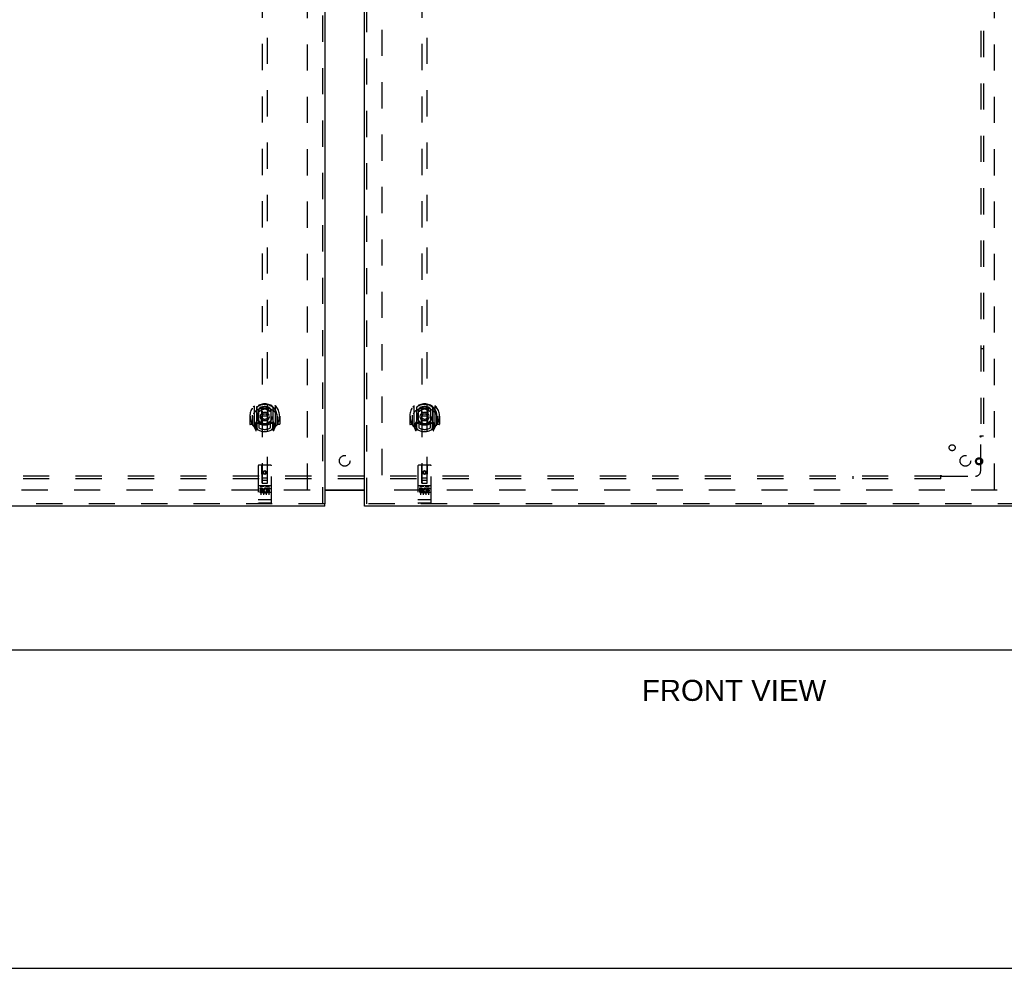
# Model space of a CAD drawing. Header units: inches. Extents: x 0 to 224, y 0 to 145.
# Tile 3 of 89: x 62 to 108, y 0 to 45. Entities that reach past the tile are written whole.
import ezdxf

# ---------------------------------------------------------------- set-up
doc = ezdxf.new("R2010")
doc.units = ezdxf.units.IN
doc.header["$LTSCALE"] = 12.302632
doc.header["$MEASUREMENT"] = 0
doc.linetypes.add('HIDDEN', pattern=[0.2, 0.1, -0.1])
doc.layers.get('0').update_dxf_attribs({"linetype": 'CONTINUOUS'})
for name, color, linetype in [('DEFAULT_2', 8, 'HIDDEN'), ('DIMENSIONS', 7, 'CONTINUOUS'), ('DOOR_2_ASSEMBLY', 7, 'CONTINUOUS'), ('DOOR_3_ASSEMBLY', 7, 'CONTINUOUS'), ('SUBPANELS', 7, 'CONTINUOUS')]:
    doc.layers.add(name, color=color, linetype=linetype)
doc.styles.get("Standard").update_dxf_attribs({"font": 'arial.ttf'})

msp = doc.modelspace()

# ---------------------------------------------------------------- linework, layer by layer
at = {"color": 3, "linetype": 'Continuous'}
msp.add_line((75.956, 22.466), (77.831, 22.466), dxfattribs=at)
at = {"color": 7, "linetype": 'Continuous'}
for p, q in [((75.956, 22.446), (77.831, 22.446)), ((44.706, 14.951), (144.081, 14.951)), ((0, 0), (223.684, 0))]:
    msp.add_line(p, q, dxfattribs=at)
at = {"layer": 'DEFAULT_2', "color": 8, "linetype": 'HIDDEN'}
for p, q in [((75.144, 22.466), (75.144, 83.436)), ((78.644, 83.436), (78.644, 22.466)), ((107.394, 22.466), (107.394, 83.436)), ((75.269, 22.451), (46.3, 22.451)), ((107.519, 22.451), (78.519, 22.451))]:
    msp.add_line(p, q, dxfattribs=at)
at = {"layer": 'DOOR_2_ASSEMBLY', "color": 3, "linetype": 'Continuous'}
for p, q in [((77.831, 21.805), (77.831, 84.097)), ((108.769, 21.701), (77.831, 21.701))]:
    msp.add_line(p, q, dxfattribs=at)
at = {"layer": 'DOOR_2_ASSEMBLY', "color": 8, "linetype": 'HIDDEN'}
for p, q in [((77.935, 21.805), (77.935, 84.097)), ((80.519, 50.78), (80.519, 22.778)), ((80.769, 22.778), (80.769, 50.78)), ((80.144, 26.406), (80.144, 25.438)), ((80.261, 26.352), (80.261, 25.336)), ((81.026, 26.352), (81.026, 25.336)), ((81.144, 25.438), (81.144, 26.406)), ((79.959, 25.922), (79.944, 25.922)), ((79.944, 25.922), (79.944, 25.549)), ((80.061, 25.922), (80.076, 25.922)), ((80.061, 25.922), (80.061, 25.534)), ((80.069, 25.511), (80.069, 25.969)), ((80.269, 26.327), (80.269, 25.324)), ((80.361, 25.604), (80.361, 26.235)), ((80.369, 26.287), (80.369, 26.185)), ((80.481, 26.261), (80.511, 25.922)), ((80.481, 25.578), (80.511, 25.922)), ((80.776, 25.922), (80.511, 25.922)), ((80.807, 26.261), (80.776, 25.922)), ((80.807, 25.578), (80.776, 25.922)), ((80.919, 26.185), (80.919, 26.287)), ((80.926, 26.235), (80.926, 25.604)), ((81.019, 26.327), (81.019, 25.324)), ((81.226, 25.922), (81.211, 25.922)), ((81.219, 25.511), (81.219, 25.969)), ((81.226, 25.922), (81.226, 25.534)), ((81.344, 25.922), (81.329, 25.922)), ((81.344, 25.922), (81.344, 25.549)), ((80.061, 25.534), (79.959, 25.534)), ((80.061, 25.534), (80.069, 25.549)), ((80.148, 25.428), (80.218, 25.252)), ((80.261, 25.593), (80.201, 25.593)), ((80.201, 25.593), (80.201, 25.443)), ((80.201, 25.443), (80.269, 25.443)), ((80.239, 25.497), (80.21, 25.451)), ((80.271, 25.556), (80.271, 25.349)), ((80.361, 25.594), (80.289, 25.594)), ((80.357, 25.576), (80.291, 25.576)), ((80.369, 25.623), (80.369, 25.371)), ((80.919, 25.371), (80.919, 25.623)), ((80.999, 25.594), (80.926, 25.594)), ((80.996, 25.576), (80.931, 25.576)), ((81.016, 25.349), (81.016, 25.556)), ((81.019, 25.443), (81.086, 25.443)), ((81.086, 25.593), (81.026, 25.593)), ((81.078, 25.451), (81.049, 25.497)), ((81.069, 25.252), (81.139, 25.428)), ((81.086, 25.443), (81.086, 25.593)), ((81.218, 25.549), (81.226, 25.534)), ((81.329, 25.534), (81.226, 25.534)), ((80.24, 25.332), (80.244, 25.329)), ((80.247, 25.255), (80.261, 25.336)), ((80.339, 25.274), (80.269, 25.383)), ((81.019, 25.383), (80.949, 25.274)), ((81.026, 25.336), (81.041, 25.255)), ((81.047, 25.332), (81.048, 25.332)), ((81.048, 25.332), (81.048, 25.332)), ((81.048, 25.332), (81.048, 25.332)), ((80.331, 23.588), (80.331, 21.863)), ((80.926, 23.618), (80.361, 23.618)), ((80.517, 22.778), (80.514, 23.588)), ((80.77, 22.778), (80.774, 23.588)), ((80.956, 21.863), (80.956, 23.588)), ((80.644, 23.35), (80.581, 23.314)), ((80.581, 23.314), (80.591, 23.309)), ((80.581, 23.314), (80.581, 23.242)), ((80.581, 23.242), (80.591, 23.248)), ((80.581, 23.242), (80.644, 23.206)), ((80.644, 23.339), (80.591, 23.309)), ((80.591, 23.309), (80.591, 23.248)), ((80.591, 23.248), (80.644, 23.218)), ((80.706, 23.314), (80.644, 23.35)), ((80.644, 23.35), (80.644, 23.339)), ((80.696, 23.309), (80.644, 23.339)), ((80.644, 23.218), (80.696, 23.248)), ((80.644, 23.206), (80.706, 23.242)), ((80.644, 23.206), (80.644, 23.218)), ((80.706, 23.314), (80.696, 23.309)), ((80.696, 23.248), (80.696, 23.309)), ((80.706, 23.242), (80.696, 23.248)), ((80.706, 23.242), (80.706, 23.314)), ((80.926, 22.661), (80.361, 22.661)), ((80.433, 22.645), (80.605, 22.645)), ((80.516, 23.028), (80.771, 23.028)), ((80.517, 22.778), (80.539, 22.778)), ((80.539, 22.778), (80.749, 22.778)), ((80.729, 22.903), (80.559, 22.903)), ((80.683, 22.645), (80.855, 22.645)), ((80.749, 22.778), (80.77, 22.778)), ((80.499, 22.539), (80.407, 22.539)), ((80.407, 22.539), (80.407, 22.497)), ((80.499, 22.497), (80.407, 22.497)), ((80.456, 22.53), (80.456, 22.224)), ((80.503, 22.453), (80.457, 22.453)), ((80.499, 22.412), (80.471, 22.412)), ((80.563, 22.368), (80.471, 22.368)), ((80.563, 22.326), (80.471, 22.326)), ((80.563, 22.368), (80.563, 22.326)), ((80.581, 22.53), (80.581, 22.224)), ((80.695, 22.374), (80.712, 22.335)), ((80.706, 22.53), (80.706, 22.224)), ((80.72, 22.503), (80.707, 22.485)), ((80.716, 22.529), (80.72, 22.527)), ((80.876, 22.539), (80.72, 22.539)), ((80.72, 22.539), (80.72, 22.527)), ((80.72, 22.503), (80.72, 22.326)), ((80.876, 22.326), (80.72, 22.326)), ((80.876, 22.497), (80.762, 22.497)), ((80.762, 22.497), (80.762, 22.453)), ((80.854, 22.453), (80.762, 22.453)), ((80.854, 22.411), (80.762, 22.411)), ((80.762, 22.411), (80.762, 22.368)), ((80.876, 22.368), (80.762, 22.368)), ((80.831, 22.53), (80.831, 22.224)), ((80.854, 22.453), (80.854, 22.411)), ((80.876, 22.539), (80.876, 22.497)), ((80.876, 22.368), (80.876, 22.326)), ((108.769, 21.805), (77.831, 21.805)), ((80.349, 21.992), (80.348, 21.992)), ((80.35, 21.992), (80.349, 21.992)), ((80.351, 21.991), (80.35, 21.992)), ((80.352, 21.991), (80.351, 21.991)), ((80.351, 21.991), (80.351, 21.991)), ((80.353, 21.991), (80.352, 21.991)), ((80.354, 21.991), (80.353, 21.991)), ((80.355, 21.991), (80.354, 21.991)), ((80.356, 21.991), (80.355, 21.991)), ((80.357, 21.991), (80.356, 21.991)), ((80.356, 21.991), (80.356, 21.991)), ((80.358, 21.991), (80.357, 21.991)), ((80.359, 21.991), (80.358, 21.991)), ((80.36, 21.991), (80.359, 21.991)), ((80.361, 21.991), (80.36, 21.991)), ((80.927, 21.991), (80.361, 21.991)), ((80.361, 21.991), (80.361, 21.991)), ((80.926, 21.833), (80.361, 21.833)), ((80.927, 21.991), (80.928, 21.991)), ((80.928, 21.991), (80.929, 21.991)), ((80.928, 21.991), (80.928, 21.991)), ((80.929, 21.991), (80.93, 21.991)), ((80.93, 21.991), (80.931, 21.991)), ((80.931, 21.991), (80.932, 21.991)), ((80.932, 21.991), (80.933, 21.991)), ((80.933, 21.991), (80.934, 21.991)), ((80.933, 21.991), (80.933, 21.991)), ((80.934, 21.991), (80.935, 21.991)), ((80.935, 21.991), (80.936, 21.991)), ((80.936, 21.991), (80.937, 21.991)), ((80.937, 21.992), (80.938, 21.992)), ((80.937, 21.991), (80.937, 21.992)), ((80.938, 21.992), (80.939, 21.992)), ((80.939, 21.992), (80.94, 21.992)), ((80.94, 21.992), (80.941, 21.992))]:
    msp.add_line(p, q, dxfattribs=at)
at = {"layer": 'DOOR_2_ASSEMBLY', "color": 7, "linetype": 'Continuous'}
msp.add_line((77.831, 21.701), (77.831, 21.805), dxfattribs=at)
at = {"layer": 'DOOR_2_ASSEMBLY', "color": 8, "linetype": 'HIDDEN'}
for points in [[(80.098, 26.361), (80.099, 26.362), (80.1, 26.362), (80.101, 26.363), (80.101, 26.364), (80.102, 26.365), (80.103, 26.366), (80.103, 26.366), (80.104, 26.367), (80.105, 26.368), (80.106, 26.369), (80.107, 26.369), (80.107, 26.37), (80.108, 26.371), (80.109, 26.372), (80.11, 26.372), (80.11, 26.373), (80.111, 26.374), (80.112, 26.374), (80.113, 26.375), (80.114, 26.375), (80.115, 26.376), (80.116, 26.377), (80.116, 26.377), (80.117, 26.378), (80.118, 26.378), (80.119, 26.379), (80.12, 26.379), (80.121, 26.38), (80.122, 26.38), (80.123, 26.381), (80.124, 26.381), (80.124, 26.382), (80.125, 26.382), (80.126, 26.383)], [(81.161, 26.383), (81.162, 26.382), (81.163, 26.382), (81.164, 26.381), (81.165, 26.381), (81.166, 26.38), (81.167, 26.38), (81.168, 26.379), (81.169, 26.379), (81.17, 26.378), (81.171, 26.378), (81.171, 26.377), (81.172, 26.377), (81.173, 26.376), (81.174, 26.375), (81.175, 26.375), (81.176, 26.374), (81.176, 26.374), (81.177, 26.373), (81.178, 26.372), (81.179, 26.372), (81.18, 26.371), (81.18, 26.37), (81.181, 26.369), (81.182, 26.369), (81.183, 26.368), (81.184, 26.367), (81.184, 26.366), (81.185, 26.366), (81.186, 26.365), (81.186, 26.364), (81.187, 26.363), (81.188, 26.362), (81.189, 26.362), (81.189, 26.361)], [(80.19, 26.137), (80.188, 26.136), (80.187, 26.134), (80.185, 26.133), (80.183, 26.132), (80.182, 26.13), (80.18, 26.128), (80.178, 26.127), (80.177, 26.125), (80.175, 26.123), (80.173, 26.121), (80.171, 26.119), (80.169, 26.117), (80.168, 26.115), (80.166, 26.113), (80.164, 26.111), (80.162, 26.108), (80.16, 26.106), (80.157, 26.103), (80.155, 26.101), (80.153, 26.098), (80.151, 26.095), (80.149, 26.092), (80.146, 26.089), (80.144, 26.086), (80.142, 26.083), (80.139, 26.079), (80.137, 26.076), (80.134, 26.072), (80.132, 26.068), (80.129, 26.064), (80.126, 26.06), (80.123, 26.055), (80.12, 26.051), (80.118, 26.046), (80.114, 26.041), (80.111, 26.035)], [(80.456, 26.279), (80.461, 26.28), (80.467, 26.282), (80.472, 26.283), (80.478, 26.284), (80.483, 26.286), (80.488, 26.287), (80.494, 26.288), (80.499, 26.289), (80.505, 26.291), (80.51, 26.292), (80.516, 26.293), (80.521, 26.294), (80.527, 26.295), (80.532, 26.296), (80.538, 26.296), (80.543, 26.297), (80.549, 26.298), (80.555, 26.299), (80.56, 26.299), (80.566, 26.3), (80.571, 26.301), (80.577, 26.301), (80.582, 26.302), (80.588, 26.302), (80.594, 26.303), (80.599, 26.303), (80.605, 26.303), (80.61, 26.304), (80.616, 26.304), (80.621, 26.304), (80.627, 26.304), (80.633, 26.304), (80.638, 26.304), (80.644, 26.305), (80.649, 26.304), (80.655, 26.304), (80.661, 26.304), (80.666, 26.304), (80.672, 26.304), (80.677, 26.304), (80.683, 26.303), (80.689, 26.303), (80.694, 26.303), (80.7, 26.302), (80.705, 26.302), (80.711, 26.301), (80.717, 26.301), (80.722, 26.3), (80.728, 26.299), (80.733, 26.299), (80.739, 26.298), (80.744, 26.297), (80.75, 26.296), (80.755, 26.296), (80.761, 26.295), (80.766, 26.294), (80.772, 26.293), (80.777, 26.292), (80.783, 26.291), (80.788, 26.289), (80.794, 26.288), (80.799, 26.287), (80.805, 26.286), (80.81, 26.284), (80.816, 26.283), (80.821, 26.282), (80.826, 26.28), (80.832, 26.279)], [(81.176, 26.035), (81.173, 26.041), (81.17, 26.046), (81.167, 26.051), (81.164, 26.055), (81.162, 26.06), (81.159, 26.064), (81.156, 26.068), (81.154, 26.072), (81.151, 26.076), (81.149, 26.079), (81.146, 26.083), (81.144, 26.086), (81.141, 26.089), (81.139, 26.092), (81.137, 26.095), (81.135, 26.098), (81.132, 26.101), (81.13, 26.103), (81.128, 26.106), (81.126, 26.108), (81.124, 26.111), (81.122, 26.113), (81.12, 26.115), (81.118, 26.117), (81.116, 26.119), (81.115, 26.121), (81.113, 26.123), (81.111, 26.125), (81.109, 26.127), (81.108, 26.128), (81.106, 26.13), (81.104, 26.132), (81.103, 26.133), (81.101, 26.134), (81.1, 26.136), (81.098, 26.137)], [(80.126, 25.461), (80.125, 25.462), (80.124, 25.462), (80.124, 25.463), (80.123, 25.463), (80.122, 25.464), (80.121, 25.464), (80.12, 25.465), (80.119, 25.465), (80.118, 25.466), (80.117, 25.466), (80.116, 25.467), (80.116, 25.467), (80.115, 25.468), (80.114, 25.469), (80.113, 25.469), (80.112, 25.47), (80.111, 25.47), (80.11, 25.471), (80.11, 25.472), (80.109, 25.472), (80.108, 25.473), (80.107, 25.474), (80.107, 25.475), (80.106, 25.475), (80.105, 25.476), (80.104, 25.477), (80.103, 25.478), (80.103, 25.478), (80.102, 25.479), (80.101, 25.48), (80.101, 25.481), (80.1, 25.482), (80.099, 25.482), (80.098, 25.483)], [(81.189, 25.483), (81.189, 25.482), (81.188, 25.482), (81.187, 25.481), (81.186, 25.48), (81.186, 25.479), (81.185, 25.478), (81.184, 25.478), (81.184, 25.477), (81.183, 25.476), (81.182, 25.475), (81.181, 25.475), (81.18, 25.474), (81.18, 25.473), (81.179, 25.472), (81.178, 25.472), (81.177, 25.471), (81.176, 25.47), (81.176, 25.47), (81.175, 25.469), (81.174, 25.469), (81.173, 25.468), (81.172, 25.467), (81.171, 25.467), (81.171, 25.466), (81.17, 25.466), (81.169, 25.465), (81.168, 25.465), (81.167, 25.464), (81.166, 25.464), (81.165, 25.463), (81.164, 25.463), (81.163, 25.462), (81.162, 25.462), (81.161, 25.461)], [(80.426, 22.644), (80.426, 22.644), (80.427, 22.644), (80.427, 22.644), (80.427, 22.644), (80.427, 22.644), (80.427, 22.644), (80.427, 22.644), (80.427, 22.644), (80.427, 22.644), (80.427, 22.644), (80.427, 22.644), (80.428, 22.644), (80.428, 22.644), (80.428, 22.644), (80.428, 22.644), (80.428, 22.644), (80.428, 22.644), (80.428, 22.645), (80.428, 22.645), (80.429, 22.645), (80.429, 22.645), (80.429, 22.645), (80.429, 22.645), (80.429, 22.645), (80.429, 22.645), (80.429, 22.645), (80.429, 22.645), (80.43, 22.645), (80.43, 22.645), (80.43, 22.645), (80.43, 22.645), (80.43, 22.645), (80.43, 22.645), (80.431, 22.645), (80.431, 22.645), (80.431, 22.645), (80.431, 22.645), (80.431, 22.645), (80.432, 22.645), (80.432, 22.645), (80.432, 22.645), (80.432, 22.645), (80.432, 22.645), (80.433, 22.645), (80.433, 22.645)], [(80.605, 22.645), (80.605, 22.645), (80.605, 22.645), (80.605, 22.645), (80.606, 22.645), (80.606, 22.645), (80.606, 22.645), (80.606, 22.645), (80.606, 22.645), (80.607, 22.645), (80.607, 22.645), (80.607, 22.645), (80.607, 22.645), (80.607, 22.645), (80.607, 22.645), (80.608, 22.645), (80.608, 22.645), (80.608, 22.645), (80.608, 22.645), (80.608, 22.645), (80.608, 22.645), (80.609, 22.645), (80.609, 22.645), (80.609, 22.645), (80.609, 22.645), (80.609, 22.645), (80.609, 22.645), (80.609, 22.645), (80.609, 22.645), (80.61, 22.644), (80.61, 22.644), (80.61, 22.644), (80.61, 22.644), (80.61, 22.644), (80.61, 22.644), (80.61, 22.644), (80.61, 22.644), (80.611, 22.644), (80.611, 22.644), (80.611, 22.644), (80.611, 22.644), (80.611, 22.644), (80.611, 22.644), (80.611, 22.644), (80.611, 22.644), (80.611, 22.644), (80.611, 22.644)], [(80.676, 22.644), (80.676, 22.644), (80.677, 22.644), (80.677, 22.644), (80.677, 22.644), (80.677, 22.644), (80.677, 22.644), (80.677, 22.644), (80.677, 22.644), (80.677, 22.644), (80.677, 22.644), (80.677, 22.644), (80.678, 22.644), (80.678, 22.644), (80.678, 22.644), (80.678, 22.644), (80.678, 22.644), (80.678, 22.644), (80.678, 22.645), (80.678, 22.645), (80.679, 22.645), (80.679, 22.645), (80.679, 22.645), (80.679, 22.645), (80.679, 22.645), (80.679, 22.645), (80.679, 22.645), (80.68, 22.645), (80.68, 22.645), (80.68, 22.645), (80.68, 22.645), (80.68, 22.645), (80.68, 22.645), (80.68, 22.645), (80.681, 22.645), (80.681, 22.645), (80.681, 22.645), (80.681, 22.645), (80.681, 22.645), (80.682, 22.645), (80.682, 22.645), (80.682, 22.645), (80.682, 22.645), (80.682, 22.645), (80.683, 22.645), (80.683, 22.645)], [(80.855, 22.645), (80.855, 22.645), (80.855, 22.645), (80.855, 22.645), (80.856, 22.645), (80.856, 22.645), (80.856, 22.645), (80.856, 22.645), (80.856, 22.645), (80.857, 22.645), (80.857, 22.645), (80.857, 22.645), (80.857, 22.645), (80.857, 22.645), (80.857, 22.645), (80.858, 22.645), (80.858, 22.645), (80.858, 22.645), (80.858, 22.645), (80.858, 22.645), (80.858, 22.645), (80.859, 22.645), (80.859, 22.645), (80.859, 22.645), (80.859, 22.645), (80.859, 22.645), (80.859, 22.645), (80.859, 22.645), (80.86, 22.645), (80.86, 22.644), (80.86, 22.644), (80.86, 22.644), (80.86, 22.644), (80.86, 22.644), (80.86, 22.644), (80.86, 22.644), (80.86, 22.644), (80.861, 22.644), (80.861, 22.644), (80.861, 22.644), (80.861, 22.644), (80.861, 22.644), (80.861, 22.644), (80.861, 22.644), (80.861, 22.644), (80.861, 22.644), (80.861, 22.644)], [(80.348, 21.992), (80.348, 21.992), (80.347, 21.992), (80.347, 21.992), (80.347, 21.992), (80.346, 21.992), (80.346, 21.992), (80.345, 21.992), (80.345, 21.992), (80.345, 21.992), (80.344, 21.992), (80.344, 21.992), (80.344, 21.992), (80.343, 21.993), (80.343, 21.993), (80.343, 21.993), (80.342, 21.993), (80.342, 21.993), (80.342, 21.993), (80.341, 21.993), (80.341, 21.993), (80.341, 21.993), (80.34, 21.993), (80.34, 21.993), (80.34, 21.993), (80.34, 21.993), (80.339, 21.993), (80.339, 21.993), (80.339, 21.994), (80.338, 21.994), (80.338, 21.994), (80.338, 21.994), (80.338, 21.994), (80.337, 21.994), (80.337, 21.994), (80.337, 21.994), (80.337, 21.994), (80.336, 21.994), (80.336, 21.994), (80.336, 21.994), (80.336, 21.995), (80.336, 21.995), (80.335, 21.995), (80.335, 21.995), (80.335, 21.995), (80.335, 21.995), (80.335, 21.995), (80.334, 21.995), (80.334, 21.995), (80.334, 21.995), (80.334, 21.996), (80.334, 21.996), (80.334, 21.996), (80.333, 21.996), (80.333, 21.996), (80.333, 21.996), (80.333, 21.996), (80.333, 21.996), (80.333, 21.996), (80.333, 21.996), (80.332, 21.996), (80.332, 21.997), (80.332, 21.997), (80.332, 21.997), (80.332, 21.997), (80.332, 21.997), (80.332, 21.997), (80.332, 21.997), (80.332, 21.997), (80.332, 21.997), (80.332, 21.998), (80.332, 21.998), (80.332, 21.998), (80.331, 21.998), (80.331, 21.998), (80.331, 21.998), (80.331, 21.998), (80.331, 21.998), (80.331, 21.998), (80.331, 21.998)], [(80.941, 21.992), (80.941, 21.992), (80.941, 21.992), (80.942, 21.992), (80.942, 21.992), (80.942, 21.992), (80.943, 21.992), (80.943, 21.992), (80.943, 21.992), (80.944, 21.992), (80.944, 21.992), (80.944, 21.993), (80.945, 21.993), (80.945, 21.993), (80.945, 21.993), (80.946, 21.993), (80.946, 21.993), (80.946, 21.993), (80.947, 21.993), (80.947, 21.993), (80.947, 21.993), (80.948, 21.993), (80.948, 21.993), (80.948, 21.993), (80.948, 21.993), (80.949, 21.993), (80.949, 21.994), (80.949, 21.994), (80.95, 21.994), (80.95, 21.994), (80.95, 21.994), (80.95, 21.994), (80.951, 21.994), (80.951, 21.994), (80.951, 21.994), (80.951, 21.994), (80.952, 21.994), (80.952, 21.994), (80.952, 21.995), (80.952, 21.995), (80.952, 21.995), (80.953, 21.995), (80.953, 21.995), (80.953, 21.995), (80.953, 21.995), (80.953, 21.995), (80.954, 21.995), (80.954, 21.995), (80.954, 21.996), (80.954, 21.996), (80.954, 21.996), (80.954, 21.996), (80.955, 21.996), (80.955, 21.996), (80.955, 21.996), (80.955, 21.996), (80.955, 21.996), (80.955, 21.996), (80.955, 21.996), (80.955, 21.997), (80.956, 21.997), (80.956, 21.997), (80.956, 21.997), (80.956, 21.997), (80.956, 21.997), (80.956, 21.997), (80.956, 21.997), (80.956, 21.997), (80.956, 21.998), (80.956, 21.998), (80.956, 21.998), (80.956, 21.998), (80.956, 21.998), (80.956, 21.998), (80.956, 21.998), (80.956, 21.998), (80.956, 21.998), (80.956, 21.998)]]:
    msp.add_lwpolyline(points, dxfattribs=at)
for centre, radius in [((80.644, 25.904), 0.35), ((80.644, 25.904), 0.335), ((80.644, 25.904), 0.205), ((80.644, 25.904), 0.133), ((106.665, 23.805), 0.164), ((106.665, 23.805), 0.124), ((80.644, 23.278), 0.085), ((80.644, 23.278), 0.0845)]:
    msp.add_circle(centre, radius, dxfattribs=at)
for centre, radius, start, end in [((80.644, 25.922), 0.7, 305.5126, 234.4874), ((80.644, 25.92), 0.583, 0.2464, 179.7536), ((80.644, 25.894), 0.58, 7.6622, 172.3378), ((80.159, 26.406), 0.015, 135.0748, 180), ((80.276, 26.352), 0.015, 130.3587, 180), ((80.289, 26.327), 0.02, 129.3378, 179.9984), ((80.644, 25.894), 0.48, 55.0461, 124.9539), ((80.999, 26.327), 0.02, 0, 50.6594), ((81.011, 26.352), 0.015, 0, 49.6413), ((81.129, 26.406), 0.015, 0, 44.9252), ((80.644, 25.922), 0.685, 180, 213.0115), ((80.089, 25.969), 0.02, 172.3378, 180), ((80.644, 25.605), 0.7, 49.529, 130.471), ((80.376, 26.235), 0.015, 112.9863, 180), ((80.399, 26.185), 0.03, 180, 311.1261), ((80.644, 25.904), 0.343, 48.8739, 131.1261), ((80.461, 26.26), 0.02, 5.0796, 105.5752), ((80.826, 26.26), 0.02, 74.4248, 174.9204), ((80.889, 26.185), 0.03, 228.8739, 360), ((80.911, 26.235), 0.015, 0, 67.0137), ((80.644, 25.922), 0.685, 326.9885, 360), ((81.199, 25.969), 0.02, 0, 7.6622), ((79.959, 25.549), 0.015, 180, 270), ((80.089, 25.511), 0.02, 180, 215.2961), ((80.644, 25.904), 0.7, 215.2961, 324.7039), ((80.159, 25.438), 0.015, 180, 224.9252), ((80.214, 25.448), 0.005, 147.3208, 270), ((80.644, 26.235), 0.7, 233.2319, 306.7681), ((80.081, 25.598), 0.188, 327.3208, 360), ((80.289, 25.574), 0.02, 90, 180), ((80.291, 25.556), 0.02, 90, 180), ((80.357, 25.556), 0.02, 66.536, 90), ((80.376, 25.604), 0.015, 180, 247.0137), ((80.644, 26.217), 0.7, 246.536, 293.464), ((80.399, 25.623), 0.03, 48.8739, 180), ((80.644, 25.904), 0.343, 228.8739, 311.1261), ((80.461, 25.58), 0.02, 254.3869, 354.9204), ((80.827, 25.58), 0.02, 185.0796, 285.6131), ((80.889, 25.623), 0.03, 0, 131.1261), ((80.911, 25.604), 0.015, 292.9863, 360), ((80.931, 25.556), 0.02, 90, 113.464), ((80.996, 25.556), 0.02, 0, 90), ((80.999, 25.574), 0.02, 0, 90), ((81.207, 25.598), 0.188, 180, 212.6792), ((81.074, 25.448), 0.005, 270, 32.6792), ((81.129, 25.438), 0.015, 315.0748, 360), ((81.199, 25.511), 0.02, 324.7039, 360), ((81.329, 25.549), 0.015, 270, 360), ((80.232, 25.258), 0.015, 201.8041, 350), ((80.249, 25.368), 0.02, 234.4874, 360), ((80.251, 25.349), 0.02, 234.7457, 360), ((80.289, 25.324), 0.02, 180, 238.5295), ((80.644, 25.904), 0.6, 242.7204, 297.2796), ((80.999, 25.324), 0.02, 301.4688, 359.9992), ((81.036, 25.349), 0.02, 180, 305.2543), ((81.039, 25.368), 0.02, 180, 305.5126), ((81.055, 25.258), 0.015, 190, 338.1959), ((80.361, 23.588), 0.03, 90, 180), ((80.484, 23.588), 0.03, 0, 90), ((80.804, 23.588), 0.03, 90, 180), ((80.926, 23.588), 0.03, 0, 90), ((80.361, 22.691), 0.03, 180, 270), ((80.559, 22.863), 0.04, 90, 180), ((80.559, 22.818), 0.04, 180, 270), ((80.729, 22.863), 0.04, 0, 90), ((80.729, 22.818), 0.04, 270, 360), ((80.926, 22.691), 0.03, 270, 360), ((80.471, 22.39), 0.0644, 102.2995, 270.0775), ((80.471, 22.39), 0.0219, 89.9011, 270), ((80.499, 22.476), 0.0635, 270, 90), ((80.499, 22.475), 0.0219, 280.307, 90), ((80.67, 22.433), 0.107, 64.2636, 293.4027), ((80.67, 22.433), 0.0639, 54.8895, 293.4026), ((80.361, 21.863), 0.03, 180, 270), ((80.926, 21.863), 0.03, 270, 360)]:
    msp.add_arc(centre, radius, start, end, dxfattribs=at)
at = {"layer": 'DOOR_3_ASSEMBLY', "color": 8, "linetype": 'HIDDEN'}
for p, q in [((75.852, 84.097), (75.852, 21.805)), ((73.019, 50.78), (73.019, 22.778)), ((73.269, 22.778), (73.269, 50.78)), ((72.644, 26.406), (72.644, 25.438)), ((72.761, 26.352), (72.761, 25.336)), ((73.526, 26.352), (73.526, 25.336)), ((73.644, 25.438), (73.644, 26.406)), ((72.459, 25.922), (72.444, 25.922)), ((72.444, 25.922), (72.444, 25.549)), ((72.561, 25.922), (72.576, 25.922)), ((72.561, 25.922), (72.561, 25.534)), ((72.569, 25.511), (72.569, 25.969)), ((72.769, 26.327), (72.769, 25.324)), ((72.861, 25.604), (72.861, 26.235)), ((72.869, 26.287), (72.869, 26.185)), ((72.981, 26.261), (73.011, 25.922)), ((72.981, 25.578), (73.011, 25.922)), ((73.276, 25.922), (73.011, 25.922)), ((73.307, 26.261), (73.276, 25.922)), ((73.307, 25.578), (73.276, 25.922)), ((73.419, 26.185), (73.419, 26.287)), ((73.426, 26.235), (73.426, 25.604)), ((73.519, 26.327), (73.519, 25.324)), ((73.726, 25.922), (73.711, 25.922)), ((73.719, 25.511), (73.719, 25.969)), ((73.726, 25.922), (73.726, 25.534)), ((73.844, 25.922), (73.829, 25.922)), ((73.844, 25.922), (73.844, 25.549)), ((72.561, 25.534), (72.459, 25.534)), ((72.561, 25.534), (72.569, 25.549)), ((72.648, 25.428), (72.718, 25.252)), ((72.761, 25.593), (72.701, 25.593)), ((72.701, 25.593), (72.701, 25.443)), ((72.701, 25.443), (72.769, 25.443)), ((72.739, 25.497), (72.71, 25.451)), ((72.771, 25.556), (72.771, 25.349)), ((72.861, 25.594), (72.789, 25.594)), ((72.857, 25.576), (72.791, 25.576)), ((72.869, 25.623), (72.869, 25.371)), ((73.419, 25.371), (73.419, 25.623)), ((73.499, 25.594), (73.426, 25.594)), ((73.496, 25.576), (73.431, 25.576)), ((73.516, 25.349), (73.516, 25.556)), ((73.519, 25.443), (73.586, 25.443)), ((73.586, 25.593), (73.526, 25.593)), ((73.578, 25.451), (73.549, 25.497)), ((73.569, 25.252), (73.639, 25.428)), ((73.586, 25.443), (73.586, 25.593)), ((73.718, 25.549), (73.726, 25.534)), ((73.829, 25.534), (73.726, 25.534)), ((72.74, 25.332), (72.744, 25.329)), ((72.747, 25.255), (72.761, 25.336)), ((72.839, 25.274), (72.769, 25.383)), ((73.519, 25.383), (73.449, 25.274)), ((73.526, 25.336), (73.541, 25.255)), ((73.547, 25.332), (73.548, 25.332)), ((73.548, 25.332), (73.548, 25.332)), ((73.548, 25.332), (73.548, 25.332)), ((72.831, 23.588), (72.831, 21.863)), ((73.426, 23.618), (72.861, 23.618)), ((73.017, 22.778), (73.014, 23.588)), ((73.27, 22.778), (73.274, 23.588)), ((73.456, 21.863), (73.456, 23.588)), ((73.144, 23.35), (73.081, 23.314)), ((73.081, 23.314), (73.091, 23.309)), ((73.081, 23.314), (73.081, 23.242)), ((73.081, 23.242), (73.091, 23.248)), ((73.081, 23.242), (73.144, 23.206)), ((73.144, 23.339), (73.091, 23.309)), ((73.091, 23.309), (73.091, 23.248)), ((73.091, 23.248), (73.144, 23.218)), ((73.206, 23.314), (73.144, 23.35)), ((73.144, 23.35), (73.144, 23.339)), ((73.196, 23.309), (73.144, 23.339)), ((73.144, 23.218), (73.196, 23.248)), ((73.144, 23.206), (73.206, 23.242)), ((73.144, 23.206), (73.144, 23.218)), ((73.206, 23.314), (73.196, 23.309)), ((73.196, 23.248), (73.196, 23.309)), ((73.206, 23.242), (73.196, 23.248)), ((73.206, 23.242), (73.206, 23.314)), ((73.426, 22.661), (72.861, 22.661)), ((72.933, 22.645), (73.105, 22.645)), ((73.016, 23.028), (73.271, 23.028)), ((73.017, 22.778), (73.039, 22.778)), ((73.039, 22.778), (73.249, 22.778)), ((73.229, 22.903), (73.059, 22.903)), ((73.183, 22.645), (73.355, 22.645)), ((73.249, 22.778), (73.27, 22.778)), ((72.999, 22.539), (72.907, 22.539)), ((72.907, 22.539), (72.907, 22.497)), ((72.999, 22.497), (72.907, 22.497)), ((72.956, 22.53), (72.956, 22.224)), ((73.003, 22.453), (72.957, 22.453)), ((72.999, 22.412), (72.971, 22.412)), ((73.063, 22.368), (72.971, 22.368)), ((73.063, 22.326), (72.971, 22.326)), ((73.063, 22.368), (73.063, 22.326)), ((73.081, 22.53), (73.081, 22.224)), ((73.195, 22.374), (73.212, 22.335)), ((73.206, 22.53), (73.206, 22.224)), ((73.22, 22.503), (73.207, 22.485)), ((73.216, 22.529), (73.22, 22.527)), ((73.376, 22.539), (73.22, 22.539)), ((73.22, 22.539), (73.22, 22.527)), ((73.22, 22.503), (73.22, 22.326)), ((73.376, 22.326), (73.22, 22.326)), ((73.376, 22.497), (73.262, 22.497)), ((73.262, 22.497), (73.262, 22.453)), ((73.354, 22.453), (73.262, 22.453)), ((73.354, 22.411), (73.262, 22.411)), ((73.262, 22.411), (73.262, 22.368)), ((73.376, 22.368), (73.262, 22.368)), ((73.331, 22.53), (73.331, 22.224)), ((73.354, 22.453), (73.354, 22.411)), ((73.376, 22.539), (73.376, 22.497)), ((73.376, 22.368), (73.376, 22.326)), ((75.956, 21.805), (45.019, 21.805)), ((72.849, 21.992), (72.848, 21.992)), ((72.851, 21.991), (72.85, 21.992)), ((72.852, 21.991), (72.851, 21.991)), ((72.853, 21.991), (72.852, 21.991)), ((72.854, 21.991), (72.853, 21.991)), ((72.853, 21.991), (72.853, 21.991)), ((72.855, 21.991), (72.854, 21.991)), ((72.856, 21.991), (72.855, 21.991)), ((72.857, 21.991), (72.856, 21.991)), ((72.858, 21.991), (72.857, 21.991)), ((72.859, 21.991), (72.858, 21.991)), ((72.858, 21.991), (72.858, 21.991)), ((72.86, 21.991), (72.859, 21.991)), ((72.861, 21.991), (72.86, 21.991)), ((73.426, 21.991), (72.861, 21.991)), ((73.426, 21.833), (72.861, 21.833)), ((73.426, 21.991), (73.427, 21.991)), ((73.427, 21.991), (73.428, 21.991)), ((73.428, 21.991), (73.429, 21.991)), ((73.429, 21.991), (73.43, 21.991)), ((73.43, 21.991), (73.431, 21.991)), ((73.431, 21.991), (73.432, 21.991)), ((73.431, 21.991), (73.431, 21.991)), ((73.432, 21.991), (73.433, 21.991)), ((73.433, 21.991), (73.434, 21.991)), ((73.434, 21.991), (73.435, 21.991)), ((73.435, 21.991), (73.436, 21.991)), ((73.435, 21.991), (73.435, 21.991)), ((73.437, 21.992), (73.438, 21.992)), ((73.438, 21.992), (73.439, 21.992)), ((73.439, 21.992), (73.44, 21.992)), ((73.44, 21.992), (73.441, 21.992))]:
    msp.add_line(p, q, dxfattribs=at)
at = {"layer": 'DOOR_3_ASSEMBLY', "color": 3, "linetype": 'Continuous'}
for p, q in [((75.956, 84.097), (75.956, 21.805)), ((75.956, 21.701), (45.019, 21.701))]:
    msp.add_line(p, q, dxfattribs=at)
at = {"layer": 'DOOR_3_ASSEMBLY', "color": 7, "linetype": 'Continuous'}
msp.add_line((75.956, 21.701), (75.956, 21.805), dxfattribs=at)
at = {"layer": 'DOOR_3_ASSEMBLY', "color": 8, "linetype": 'HIDDEN'}
for points in [[(72.598, 26.361), (72.599, 26.362), (72.6, 26.362), (72.601, 26.363), (72.601, 26.364), (72.602, 26.365), (72.603, 26.366), (72.603, 26.366), (72.604, 26.367), (72.605, 26.368), (72.606, 26.369), (72.607, 26.369), (72.607, 26.37), (72.608, 26.371), (72.609, 26.372), (72.61, 26.372), (72.61, 26.373), (72.611, 26.374), (72.612, 26.374), (72.613, 26.375), (72.614, 26.375), (72.615, 26.376), (72.616, 26.377), (72.616, 26.377), (72.617, 26.378), (72.618, 26.378), (72.619, 26.379), (72.62, 26.379), (72.621, 26.38), (72.622, 26.38), (72.623, 26.381), (72.624, 26.381), (72.624, 26.382), (72.625, 26.382), (72.626, 26.383)], [(73.661, 26.383), (73.662, 26.382), (73.663, 26.382), (73.664, 26.381), (73.665, 26.381), (73.666, 26.38), (73.667, 26.38), (73.668, 26.379), (73.669, 26.379), (73.67, 26.378), (73.671, 26.378), (73.671, 26.377), (73.672, 26.377), (73.673, 26.376), (73.674, 26.375), (73.675, 26.375), (73.676, 26.374), (73.676, 26.374), (73.677, 26.373), (73.678, 26.372), (73.679, 26.372), (73.68, 26.371), (73.68, 26.37), (73.681, 26.369), (73.682, 26.369), (73.683, 26.368), (73.684, 26.367), (73.684, 26.366), (73.685, 26.366), (73.686, 26.365), (73.686, 26.364), (73.687, 26.363), (73.688, 26.362), (73.689, 26.362), (73.689, 26.361)], [(72.69, 26.137), (72.688, 26.136), (72.687, 26.134), (72.685, 26.133), (72.683, 26.132), (72.682, 26.13), (72.68, 26.128), (72.678, 26.127), (72.677, 26.125), (72.675, 26.123), (72.673, 26.121), (72.671, 26.119), (72.669, 26.117), (72.668, 26.115), (72.666, 26.113), (72.664, 26.111), (72.662, 26.108), (72.66, 26.106), (72.657, 26.103), (72.655, 26.101), (72.653, 26.098), (72.651, 26.095), (72.649, 26.092), (72.646, 26.089), (72.644, 26.086), (72.642, 26.083), (72.639, 26.079), (72.637, 26.076), (72.634, 26.072), (72.632, 26.068), (72.629, 26.064), (72.626, 26.06), (72.623, 26.055), (72.62, 26.051), (72.618, 26.046), (72.614, 26.041), (72.611, 26.035)], [(72.956, 26.279), (72.961, 26.28), (72.967, 26.282), (72.972, 26.283), (72.978, 26.284), (72.983, 26.286), (72.988, 26.287), (72.994, 26.288), (72.999, 26.289), (73.005, 26.291), (73.01, 26.292), (73.016, 26.293), (73.021, 26.294), (73.027, 26.295), (73.032, 26.296), (73.038, 26.296), (73.043, 26.297), (73.049, 26.298), (73.055, 26.299), (73.06, 26.299), (73.066, 26.3), (73.071, 26.301), (73.077, 26.301), (73.082, 26.302), (73.088, 26.302), (73.094, 26.303), (73.099, 26.303), (73.105, 26.303), (73.11, 26.304), (73.116, 26.304), (73.121, 26.304), (73.127, 26.304), (73.133, 26.304), (73.138, 26.304), (73.144, 26.305), (73.149, 26.304), (73.155, 26.304), (73.161, 26.304), (73.166, 26.304), (73.172, 26.304), (73.177, 26.304), (73.183, 26.303), (73.189, 26.303), (73.194, 26.303), (73.2, 26.302), (73.205, 26.302), (73.211, 26.301), (73.217, 26.301), (73.222, 26.3), (73.228, 26.299), (73.233, 26.299), (73.239, 26.298), (73.244, 26.297), (73.25, 26.296), (73.255, 26.296), (73.261, 26.295), (73.266, 26.294), (73.272, 26.293), (73.277, 26.292), (73.283, 26.291), (73.288, 26.289), (73.294, 26.288), (73.299, 26.287), (73.305, 26.286), (73.31, 26.284), (73.316, 26.283), (73.321, 26.282), (73.326, 26.28), (73.332, 26.279)], [(73.676, 26.035), (73.673, 26.041), (73.67, 26.046), (73.667, 26.051), (73.664, 26.055), (73.662, 26.06), (73.659, 26.064), (73.656, 26.068), (73.654, 26.072), (73.651, 26.076), (73.649, 26.079), (73.646, 26.083), (73.644, 26.086), (73.641, 26.089), (73.639, 26.092), (73.637, 26.095), (73.635, 26.098), (73.632, 26.101), (73.63, 26.103), (73.628, 26.106), (73.626, 26.108), (73.624, 26.111), (73.622, 26.113), (73.62, 26.115), (73.618, 26.117), (73.616, 26.119), (73.615, 26.121), (73.613, 26.123), (73.611, 26.125), (73.609, 26.127), (73.608, 26.128), (73.606, 26.13), (73.604, 26.132), (73.603, 26.133), (73.601, 26.134), (73.6, 26.136), (73.598, 26.137)], [(72.626, 25.461), (72.625, 25.462), (72.624, 25.462), (72.624, 25.463), (72.623, 25.463), (72.622, 25.464), (72.621, 25.464), (72.62, 25.465), (72.619, 25.465), (72.618, 25.466), (72.617, 25.466), (72.616, 25.467), (72.616, 25.467), (72.615, 25.468), (72.614, 25.469), (72.613, 25.469), (72.612, 25.47), (72.611, 25.47), (72.61, 25.471), (72.61, 25.472), (72.609, 25.472), (72.608, 25.473), (72.607, 25.474), (72.607, 25.475), (72.606, 25.475), (72.605, 25.476), (72.604, 25.477), (72.603, 25.478), (72.603, 25.478), (72.602, 25.479), (72.601, 25.48), (72.601, 25.481), (72.6, 25.482), (72.599, 25.482), (72.598, 25.483)], [(73.689, 25.483), (73.689, 25.482), (73.688, 25.482), (73.687, 25.481), (73.686, 25.48), (73.686, 25.479), (73.685, 25.478), (73.684, 25.478), (73.684, 25.477), (73.683, 25.476), (73.682, 25.475), (73.681, 25.475), (73.68, 25.474), (73.68, 25.473), (73.679, 25.472), (73.678, 25.472), (73.677, 25.471), (73.676, 25.47), (73.676, 25.47), (73.675, 25.469), (73.674, 25.469), (73.673, 25.468), (73.672, 25.467), (73.671, 25.467), (73.671, 25.466), (73.67, 25.466), (73.669, 25.465), (73.668, 25.465), (73.667, 25.464), (73.666, 25.464), (73.665, 25.463), (73.664, 25.463), (73.663, 25.462), (73.662, 25.462), (73.661, 25.461)], [(72.926, 22.644), (72.926, 22.644), (72.927, 22.644), (72.927, 22.644), (72.927, 22.644), (72.927, 22.644), (72.927, 22.644), (72.927, 22.644), (72.927, 22.644), (72.927, 22.644), (72.927, 22.644), (72.927, 22.644), (72.928, 22.644), (72.928, 22.644), (72.928, 22.644), (72.928, 22.644), (72.928, 22.644), (72.928, 22.644), (72.928, 22.645), (72.928, 22.645), (72.929, 22.645), (72.929, 22.645), (72.929, 22.645), (72.929, 22.645), (72.929, 22.645), (72.929, 22.645), (72.929, 22.645), (72.929, 22.645), (72.93, 22.645), (72.93, 22.645), (72.93, 22.645), (72.93, 22.645), (72.93, 22.645), (72.93, 22.645), (72.931, 22.645), (72.931, 22.645), (72.931, 22.645), (72.931, 22.645), (72.931, 22.645), (72.932, 22.645), (72.932, 22.645), (72.932, 22.645), (72.932, 22.645), (72.932, 22.645), (72.933, 22.645), (72.933, 22.645)], [(73.105, 22.645), (73.105, 22.645), (73.105, 22.645), (73.105, 22.645), (73.106, 22.645), (73.106, 22.645), (73.106, 22.645), (73.106, 22.645), (73.106, 22.645), (73.107, 22.645), (73.107, 22.645), (73.107, 22.645), (73.107, 22.645), (73.107, 22.645), (73.107, 22.645), (73.108, 22.645), (73.108, 22.645), (73.108, 22.645), (73.108, 22.645), (73.108, 22.645), (73.108, 22.645), (73.109, 22.645), (73.109, 22.645), (73.109, 22.645), (73.109, 22.645), (73.109, 22.645), (73.109, 22.645), (73.109, 22.645), (73.109, 22.645), (73.11, 22.644), (73.11, 22.644), (73.11, 22.644), (73.11, 22.644), (73.11, 22.644), (73.11, 22.644), (73.11, 22.644), (73.11, 22.644), (73.111, 22.644), (73.111, 22.644), (73.111, 22.644), (73.111, 22.644), (73.111, 22.644), (73.111, 22.644), (73.111, 22.644), (73.111, 22.644), (73.111, 22.644), (73.111, 22.644)], [(73.176, 22.644), (73.176, 22.644), (73.177, 22.644), (73.177, 22.644), (73.177, 22.644), (73.177, 22.644), (73.177, 22.644), (73.177, 22.644), (73.177, 22.644), (73.177, 22.644), (73.177, 22.644), (73.177, 22.644), (73.178, 22.644), (73.178, 22.644), (73.178, 22.644), (73.178, 22.644), (73.178, 22.644), (73.178, 22.644), (73.178, 22.645), (73.178, 22.645), (73.179, 22.645), (73.179, 22.645), (73.179, 22.645), (73.179, 22.645), (73.179, 22.645), (73.179, 22.645), (73.179, 22.645), (73.18, 22.645), (73.18, 22.645), (73.18, 22.645), (73.18, 22.645), (73.18, 22.645), (73.18, 22.645), (73.18, 22.645), (73.181, 22.645), (73.181, 22.645), (73.181, 22.645), (73.181, 22.645), (73.181, 22.645), (73.182, 22.645), (73.182, 22.645), (73.182, 22.645), (73.182, 22.645), (73.182, 22.645), (73.183, 22.645), (73.183, 22.645)], [(73.355, 22.645), (73.355, 22.645), (73.355, 22.645), (73.355, 22.645), (73.356, 22.645), (73.356, 22.645), (73.356, 22.645), (73.356, 22.645), (73.356, 22.645), (73.357, 22.645), (73.357, 22.645), (73.357, 22.645), (73.357, 22.645), (73.357, 22.645), (73.357, 22.645), (73.358, 22.645), (73.358, 22.645), (73.358, 22.645), (73.358, 22.645), (73.358, 22.645), (73.358, 22.645), (73.359, 22.645), (73.359, 22.645), (73.359, 22.645), (73.359, 22.645), (73.359, 22.645), (73.359, 22.645), (73.359, 22.645), (73.36, 22.645), (73.36, 22.644), (73.36, 22.644), (73.36, 22.644), (73.36, 22.644), (73.36, 22.644), (73.36, 22.644), (73.36, 22.644), (73.36, 22.644), (73.361, 22.644), (73.361, 22.644), (73.361, 22.644), (73.361, 22.644), (73.361, 22.644), (73.361, 22.644), (73.361, 22.644), (73.361, 22.644), (73.361, 22.644), (73.361, 22.644)], [(72.848, 21.992), (72.848, 21.992), (72.847, 21.992), (72.847, 21.992), (72.847, 21.992), (72.846, 21.992), (72.846, 21.992), (72.845, 21.992), (72.845, 21.992), (72.845, 21.992), (72.844, 21.992), (72.844, 21.992), (72.844, 21.992), (72.843, 21.993), (72.843, 21.993), (72.843, 21.993), (72.842, 21.993), (72.842, 21.993), (72.842, 21.993), (72.841, 21.993), (72.841, 21.993), (72.841, 21.993), (72.84, 21.993), (72.84, 21.993), (72.84, 21.993), (72.84, 21.993), (72.839, 21.993), (72.839, 21.993), (72.839, 21.994), (72.838, 21.994), (72.838, 21.994), (72.838, 21.994), (72.838, 21.994), (72.837, 21.994), (72.837, 21.994), (72.837, 21.994), (72.837, 21.994), (72.836, 21.994), (72.836, 21.994), (72.836, 21.994), (72.836, 21.995), (72.836, 21.995), (72.835, 21.995), (72.835, 21.995), (72.835, 21.995), (72.835, 21.995), (72.835, 21.995), (72.834, 21.995), (72.834, 21.995), (72.834, 21.995), (72.834, 21.996), (72.834, 21.996), (72.834, 21.996), (72.833, 21.996), (72.833, 21.996), (72.833, 21.996), (72.833, 21.996), (72.833, 21.996), (72.833, 21.996), (72.833, 21.996), (72.832, 21.996), (72.832, 21.997), (72.832, 21.997), (72.832, 21.997), (72.832, 21.997), (72.832, 21.997), (72.832, 21.997), (72.832, 21.997), (72.832, 21.997), (72.832, 21.997), (72.832, 21.998), (72.832, 21.998), (72.832, 21.998), (72.831, 21.998), (72.831, 21.998), (72.831, 21.998), (72.831, 21.998), (72.831, 21.998), (72.831, 21.998), (72.831, 21.998)], [(72.85, 21.992), (72.85, 21.992), (72.849, 21.992)], [(73.436, 21.991), (73.437, 21.991), (73.437, 21.992)], [(73.441, 21.992), (73.441, 21.992), (73.441, 21.992), (73.442, 21.992), (73.442, 21.992), (73.442, 21.992), (73.443, 21.992), (73.443, 21.992), (73.443, 21.992), (73.444, 21.992), (73.444, 21.992), (73.444, 21.993), (73.445, 21.993), (73.445, 21.993), (73.445, 21.993), (73.446, 21.993), (73.446, 21.993), (73.446, 21.993), (73.447, 21.993), (73.447, 21.993), (73.447, 21.993), (73.448, 21.993), (73.448, 21.993), (73.448, 21.993), (73.448, 21.993), (73.449, 21.993), (73.449, 21.994), (73.449, 21.994), (73.45, 21.994), (73.45, 21.994), (73.45, 21.994), (73.45, 21.994), (73.451, 21.994), (73.451, 21.994), (73.451, 21.994), (73.451, 21.994), (73.452, 21.994), (73.452, 21.994), (73.452, 21.995), (73.452, 21.995), (73.452, 21.995), (73.453, 21.995), (73.453, 21.995), (73.453, 21.995), (73.453, 21.995), (73.453, 21.995), (73.454, 21.995), (73.454, 21.995), (73.454, 21.996), (73.454, 21.996), (73.454, 21.996), (73.454, 21.996), (73.455, 21.996), (73.455, 21.996), (73.455, 21.996), (73.455, 21.996), (73.455, 21.996), (73.455, 21.996), (73.455, 21.996), (73.455, 21.997), (73.456, 21.997), (73.456, 21.997), (73.456, 21.997), (73.456, 21.997), (73.456, 21.997), (73.456, 21.997), (73.456, 21.997), (73.456, 21.997), (73.456, 21.998), (73.456, 21.998), (73.456, 21.998), (73.456, 21.998), (73.456, 21.998), (73.456, 21.998), (73.456, 21.998), (73.456, 21.998), (73.456, 21.998), (73.456, 21.998)]]:
    msp.add_lwpolyline(points, dxfattribs=at)
for centre, radius in [((73.144, 25.904), 0.35), ((73.144, 25.904), 0.335), ((73.144, 25.904), 0.205), ((73.144, 25.904), 0.133), ((73.144, 23.278), 0.085), ((73.144, 23.278), 0.0845)]:
    msp.add_circle(centre, radius, dxfattribs=at)
for centre, radius, start, end in [((73.144, 25.922), 0.7, 305.5126, 234.4874), ((73.144, 25.92), 0.583, 0.2464, 179.7536), ((73.144, 25.894), 0.58, 7.6622, 172.3378), ((72.659, 26.406), 0.015, 135.0748, 180), ((72.776, 26.352), 0.015, 130.3587, 180), ((72.789, 26.327), 0.02, 129.3378, 179.9984), ((73.144, 25.894), 0.48, 55.0461, 124.9539), ((73.499, 26.327), 0.02, 0, 50.6594), ((73.511, 26.352), 0.015, 0, 49.6413), ((73.629, 26.406), 0.015, 0, 44.9252), ((73.144, 25.922), 0.685, 180, 213.0115), ((72.589, 25.969), 0.02, 172.3378, 180), ((73.144, 25.605), 0.7, 49.529, 130.471), ((72.876, 26.235), 0.015, 112.9863, 180), ((72.899, 26.185), 0.03, 180, 311.1261), ((73.144, 25.904), 0.343, 48.8739, 131.1261), ((72.961, 26.26), 0.02, 5.0796, 105.5752), ((73.326, 26.26), 0.02, 74.4248, 174.9204), ((73.389, 26.185), 0.03, 228.8739, 360), ((73.411, 26.235), 0.015, 0, 67.0137), ((73.144, 25.922), 0.685, 326.9885, 360), ((73.699, 25.969), 0.02, 0, 7.6622), ((72.459, 25.549), 0.015, 180, 270), ((72.589, 25.511), 0.02, 180, 215.2961), ((73.144, 25.904), 0.7, 215.2961, 324.7039), ((72.659, 25.438), 0.015, 180, 224.9252), ((72.714, 25.448), 0.005, 147.3208, 270), ((73.144, 26.235), 0.7, 233.2319, 306.7681), ((72.581, 25.598), 0.188, 327.3208, 360), ((72.789, 25.574), 0.02, 90, 180), ((72.791, 25.556), 0.02, 90, 180), ((72.857, 25.556), 0.02, 66.536, 90), ((72.876, 25.604), 0.015, 180, 247.0137), ((73.144, 26.217), 0.7, 246.536, 293.464), ((72.899, 25.623), 0.03, 48.8739, 180), ((73.144, 25.904), 0.343, 228.8739, 311.1261), ((72.961, 25.58), 0.02, 254.3869, 354.9204), ((73.327, 25.58), 0.02, 185.0796, 285.6131), ((73.389, 25.623), 0.03, 0, 131.1261), ((73.411, 25.604), 0.015, 292.9863, 360), ((73.431, 25.556), 0.02, 90, 113.464), ((73.496, 25.556), 0.02, 0, 90), ((73.499, 25.574), 0.02, 0, 90), ((73.707, 25.598), 0.188, 180, 212.6792), ((73.574, 25.448), 0.005, 270, 32.6792), ((73.629, 25.438), 0.015, 315.0748, 360), ((73.699, 25.511), 0.02, 324.7039, 360), ((73.829, 25.549), 0.015, 270, 360), ((72.732, 25.258), 0.015, 201.8041, 350), ((72.749, 25.368), 0.02, 234.4874, 360), ((72.751, 25.349), 0.02, 234.7457, 360), ((72.789, 25.324), 0.02, 180, 238.5295), ((73.144, 25.904), 0.6, 242.7204, 297.2796), ((73.499, 25.324), 0.02, 301.4688, 359.9992), ((73.536, 25.349), 0.02, 180, 305.2543), ((73.539, 25.368), 0.02, 180, 305.5126), ((73.555, 25.258), 0.015, 190, 338.1959), ((72.861, 23.588), 0.03, 90, 180), ((72.984, 23.588), 0.03, 0, 90), ((73.304, 23.588), 0.03, 90, 180), ((73.426, 23.588), 0.03, 0, 90), ((72.861, 22.691), 0.03, 180, 270), ((73.059, 22.863), 0.04, 90, 180), ((73.059, 22.818), 0.04, 180, 270), ((73.229, 22.863), 0.04, 0, 90), ((73.229, 22.818), 0.04, 270, 360), ((73.426, 22.691), 0.03, 270, 360), ((72.971, 22.39), 0.0644, 102.2995, 270.0775), ((72.971, 22.39), 0.0219, 89.9011, 270), ((72.999, 22.476), 0.0635, 270, 90), ((72.999, 22.475), 0.0219, 280.307, 90), ((73.17, 22.433), 0.107, 64.2636, 293.4027), ((73.17, 22.433), 0.0639, 54.8895, 293.4026), ((72.861, 21.863), 0.03, 180, 270), ((73.426, 21.863), 0.03, 270, 360)]:
    msp.add_arc(centre, radius, start, end, dxfattribs=at)
at = {"layer": 'SUBPANELS', "color": 8, "linetype": 'HIDDEN'}
for p, q in [((106.738, 80.919), (106.738, 24.982)), ((106.863, 80.919), (106.863, 24.982)), ((106.738, 29.107), (106.863, 29.107)), ((106.776, 24.982), (106.697, 24.982)), ((106.863, 24.982), (106.776, 24.982)), ((106.738, 23.357), (106.738, 24.946)), ((104.863, 23.107), (48.925, 23.107)), ((100.738, 23.107), (100.738, 22.982)), ((104.863, 23.068), (104.863, 23.148)), ((104.898, 23.107), (106.488, 23.107)), ((104.863, 22.982), (48.925, 22.982)), ((104.863, 22.982), (104.863, 23.068)), ((104.88, 23.088), (104.886, 23.094))]:
    msp.add_line(p, q, dxfattribs=at)
for points in [[(106.697, 24.982), (106.697, 24.98), (106.698, 24.978), (106.699, 24.977), (106.7, 24.975), (106.701, 24.973), (106.702, 24.972), (106.704, 24.97), (106.705, 24.969), (106.707, 24.967), (106.708, 24.966), (106.71, 24.965), (106.712, 24.963), (106.714, 24.962), (106.716, 24.961), (106.718, 24.959), (106.723, 24.957)], [(106.723, 24.957), (106.725, 24.955), (106.728, 24.954), (106.73, 24.952), (106.732, 24.951), (106.734, 24.949), (106.736, 24.948), (106.738, 24.946)], [(106.756, 24.965), (106.75, 24.958), (106.748, 24.956), (106.746, 24.955), (106.744, 24.953), (106.743, 24.951), (106.741, 24.949), (106.739, 24.948), (106.738, 24.946)], [(106.776, 24.982), (106.774, 24.98), (106.772, 24.979), (106.77, 24.977), (106.768, 24.975), (106.766, 24.974), (106.764, 24.972), (106.763, 24.971), (106.761, 24.969), (106.759, 24.968), (106.758, 24.966), (106.756, 24.965)], [(104.863, 23.148), (104.864, 23.147), (104.866, 23.146), (104.868, 23.145), (104.869, 23.144), (104.871, 23.143), (104.872, 23.142), (104.874, 23.141), (104.876, 23.139), (104.877, 23.138), (104.878, 23.136), (104.88, 23.134), (104.881, 23.132), (104.882, 23.13), (104.884, 23.128), (104.885, 23.126)], [(104.885, 23.126), (104.888, 23.121), (104.889, 23.119), (104.891, 23.117), (104.892, 23.114), (104.894, 23.112), (104.895, 23.11), (104.897, 23.108), (104.898, 23.107)], [(104.886, 23.094), (104.888, 23.096), (104.89, 23.098), (104.892, 23.1), (104.893, 23.102), (104.895, 23.104), (104.897, 23.105), (104.898, 23.107)], [(104.863, 23.068), (104.864, 23.07), (104.866, 23.073), (104.867, 23.075), (104.869, 23.077), (104.871, 23.078), (104.872, 23.08), (104.874, 23.082), (104.875, 23.083), (104.877, 23.085), (104.878, 23.087), (104.88, 23.088)]]:
    msp.add_lwpolyline(points, dxfattribs=at)
for centre, radius in [((105.4, 24.444), 0.141), ((76.894, 23.826), 0.25), ((106.019, 23.826), 0.25)]:
    msp.add_circle(centre, radius, dxfattribs=at)
msp.add_arc((106.488, 23.357), 0.25, 270, 360, dxfattribs=at)

# ---------------------------------------------------------------- texts
at = {"layer": 'DIMENSIONS', "color": 2, "linetype": 'Continuous', "insert": (95.163, 13.543), "char_height": 0.9868, "width": 8.63579, "attachment_point": 2, "line_spacing_factor": 0.9}
msp.add_mtext('FRONT VIEW', dxfattribs=at)

doc.saveas('drawing.dxf')
